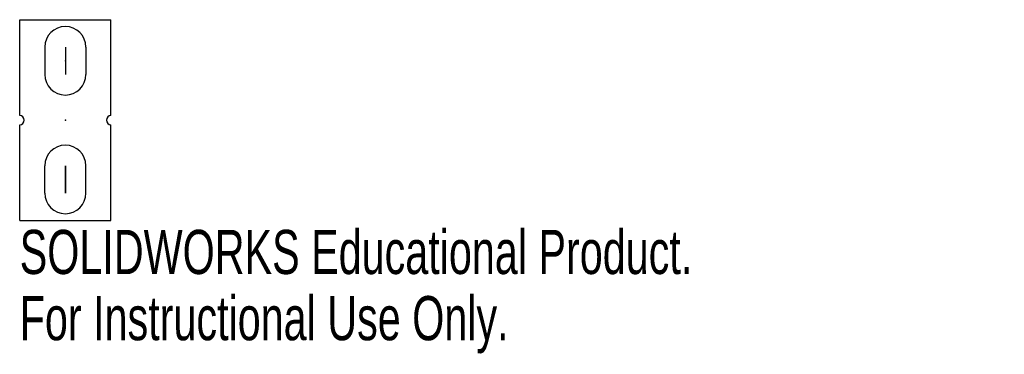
# Model space of a CAD drawing. Header units: millimetres. Extents: x -5 to 103, y -26 to 11.
import ezdxf

# ---------------------------------------------------------------- set-up
doc = ezdxf.new("R2010")
doc.units = ezdxf.units.MM
doc.header["$PDSIZE"] = -1
doc.linetypes.add('CENTERX2', pattern=[20.32, 12.7, -2.54, 2.54, -2.54])
doc.styles.add('SLDTEXTSTYLE0', font='TXT', dxfattribs={"width": 0.7})

msp = doc.modelspace()

# ---------------------------------------------------------------- linework, layer by layer
at = {"color": 7, "linetype": 'Continuous'}
for p, q in [((-5, 11), (5, 11)), ((-5, 0.5), (-5, 11)), ((5, 0.5), (5, 11)), ((-2.25, 8), (-2.25, 5)), ((2.25, 8), (2.25, 5)), ((-5, -11), (-5, -0.5)), ((5, -11), (5, -0.5)), ((-2.25, -8), (-2.25, -5)), ((2.25, -8), (2.25, -5)), ((-5, -11), (5, -11))]:
    msp.add_line(p, q, dxfattribs=at)
at = {"color": 7, "linetype": 'CENTERX2'}
for p, q in [((0, 8), (0, 5)), ((0, -5), (0, -8)), ((0, -8), (0, -5))]:
    msp.add_line(p, q, dxfattribs=at)
at = {"color": 7, "linetype": 'Continuous'}
for centre, radius, start, end in [((0, 8), 2.25, 0, 180), ((0, 5), 2.25, 180, 0), ((-5, 0), 0.5, 270, 90), ((5, 0), 0.5, 90, 270), ((0, -5), 2.25, 0, 180), ((0, -8), 2.25, 180, 0)]:
    msp.add_arc(centre, radius, start, end, dxfattribs=at)
for p in [(0, 6.5), (0, 0), (0, -6.5)]:
    msp.add_point(p, dxfattribs=at)

# ---------------------------------------------------------------- texts
at = {"color": 7, "linetype": 'Continuous', "char_height": 4.8336, "attachment_point": 1, "style": 'SLDTEXTSTYLE0'}
for s, insert in [('SOLIDWORKS Educational Product.', (-5, -12.02)), ('For Instructional Use Only.', (-5, -19.27))]:
    msp.add_mtext(s, dxfattribs=dict(at, insert=insert))

doc.saveas('drawing.dxf')
